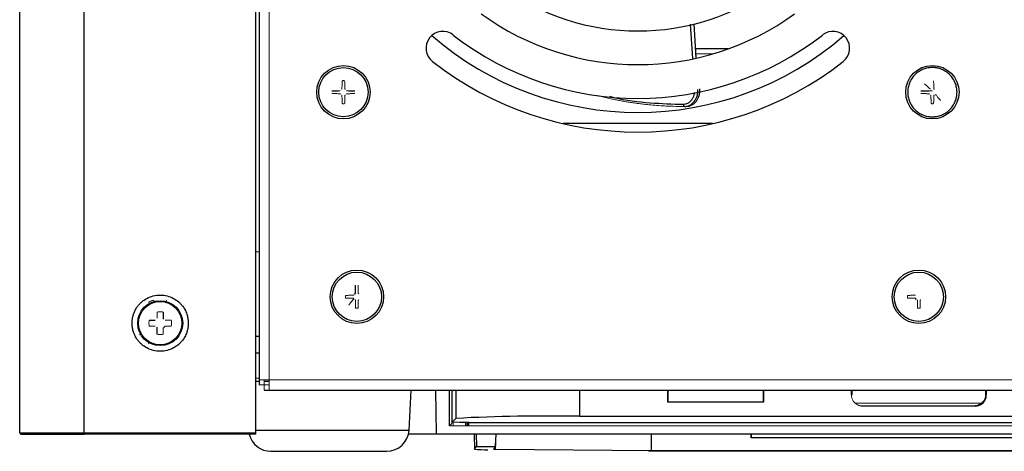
# Paper-space layout '_Back' of a CAD drawing. Header units: millimetres. Extents: x -163 to 157, y -21 to 400.
# Tile 1 of 7: x -163 to 12, y -20 to 56. Entities that reach past the tile are written whole.
import ezdxf

# ---------------------------------------------------------------- set-up
doc = ezdxf.new("R2010")
doc.units = ezdxf.units.MM

psp = doc.layouts.new('_Back')

# ---------------------------------------------------------------- linework, layer by layer
at = {"color": 7, "linetype": 'Continuous', "lineweight": 25}
for p, q in [((-162.71, -17.2), (-162.71, 399.3)), ((-151.21, -17.2), (-151.21, 399.3)), ((-120.71, -17.2), (-120.71, 399.3)), ((-120.11, 370), (-120.11, -8.68)), ((-39.44, 37.8), (-65.99, 37.8)), ((-137.2, 4.28), (-137.2, 2.99)), ((-139.7, 2.82), (-138.58, 2.82)), ((-138.23, 0.32), (-138.23, 1.61)), ((-120.71, 0), (-120.11, 0)), ((-120.71, -3), (-120.11, -3)), ((-119.19, -9.6), (113.77, -9.6)), ((-93.43, -16.71), (-93.06, -9.6)), ((-88.53, -17.45), (-88.66, -9.6)), ((-86.26, -15.97), (-86.26, -9.6)), ((-47.36, -11.76), (-47.36, -9.6)), ((-47.31, -11.76), (-47.31, -9.6)), ((-30.41, -9.6), (-30.41, -11.76)), ((-30.36, -9.6), (-30.36, -11.76)), ((-14.71, -10.45), (-14.71, -9.6)), ((9.16, -10.45), (9.29, -10.45)), ((9.29, -9.6), (9.29, -10.45)), ((-30.36, -11.76), (-47.36, -11.76)), ((-85.11, -14.64), (-85.78, -15.31)), ((-82.81, -15.35), (-84.44, -15.35)), ((-82.81, -15.35), (-82.77, -15.39)), ((-82.77, -15.39), (77.35, -15.39)), ((-82.77, -15.95), (-82.77, -15.39)), ((-63.11, -14.26), (57.69, -14.26)), ((-162.71, -17.2), (-120.71, -17.2)), ((-120.71, -17.45), (-151.2, -17.45)), ((88.12, -17.45), (-93.54, -17.45)), ((-82.94, -15.95), (-82.94, -15.97)), ((-81.82, -17.45), (-81.78, -20.13)), ((-81.46, -17.45), (-81.42, -19.65)), ((-78.03, -19.65), (-77.95, -17.45)), ((-50.36, -17.45), (-50.37, -20.38)), ((-32.56, -17.45), (-32.54, -18.06)), ((-32.54, -18.08), (-32.56, -17.45)), ((-32.54, -18.06), (27.29, -18.06)), ((-32.54, -18.08), (-32.54, -18.06)), ((27.29, -18.08), (-32.54, -18.08)), ((-118, -20.5), (-97.42, -20.5)), ((-81.78, -20.13), (-81.42, -19.65)), ((-81.42, -19.65), (-78.03, -19.65)), ((-78.03, -19.65), (-78.39, -20.13)), ((-78.02, -20.14), (-50.37, -20.38)), ((45.4, -20.46), (-50.82, -20.46)), ((-50.37, -20.38), (44.95, -20.38))]:
    psp.add_line(p, q, dxfattribs=at)
at = {"color": 144, "linetype": 'Continuous', "lineweight": 18}
for p, q in [((-118.31, -9.6), (-118.31, 372.48)), ((-42.39, 49.48), (-42.78, 55.57)), ((-42.33, 49.49), (-42.69, 55.58)), ((-39.41, 50.2), (-42.43, 50.2)), ((-138.79, 6.15), (-138.86, 6.39)), ((-136.57, 6.39), (-136.63, 6.15)), ((-138.58, 1.79), (-139.7, 1.79)), ((-136.84, 2.82), (-135.73, 2.82)), ((-135.73, 1.79), (-136.84, 1.79)), ((-141.41, 0.21), (-141.2, 0.34)), ((-139.67, -1.19), (-139.8, -1.4)), ((-120.11, -7.49), (-120.71, -7.49)), ((114.69, -7.8), (-120.11, -7.8)), ((-119.21, -8.68), (-120.11, -8.68)), ((-119.21, -8.68), (-119.21, -7.8)), ((-119.19, -9.6), (-119.19, -8.7)), ((-119.19, -8.7), (-118.31, -8.7)), ((-85.81, -15.53), (-85.81, -9.6)), ((-85.78, -9.6), (-85.78, -15.31)), ((-14.71, -10.45), (-14.58, -10.45)), ((-14.58, -10.45), (-14.58, -9.6)), ((9.16, -9.6), (9.16, -10.45)), ((-14.05, -11.93), (8.43, -11.93)), ((-12.9, -12.41), (7.29, -12.41)), ((7.29, -12.45), (-12.71, -12.45)), ((7.29, -12.45), (7.29, -12.32)), ((-86.26, -15.97), (-85.81, -15.53)), ((-85.78, -15.31), (-84.61, -15.31)), ((-85.56, -15.31), (-85.55, -15.97)), ((-84.61, -15.31), (-84.44, -15.35)), ((-83.11, -15.97), (-83.11, -15.35)), ((-82.91, -15.46), (-82.94, -15.95)), ((-82.81, -15.49), (-82.91, -15.46)), ((-82.81, -15.35), (-82.81, -15.49)), ((80.83, -15.97), (-86.26, -15.97)), ((-82.94, -15.95), (77.51, -15.95))]:
    psp.add_line(p, q, dxfattribs=at)
at = {"color": 8, "linetype": 'Continuous', "lineweight": 25}
for p, q in [((-42.94, 49.4), (-43.33, 55.48)), ((-36.64, 51.1), (-42.49, 51.1)), ((-85.11, -9.6), (-85.11, -14.64)), ((-63.11, -9.6), (-63.11, -14.26)), ((-83.41, -15.35), (-83.41, -15.97)), ((-120.71, -16.71), (-93.43, -16.71)), ((-78.02, -20.14), (-78, -18.9))]:
    psp.add_line(p, q, dxfattribs=at)
at = {"color": 7, "linetype": 'Continuous', "lineweight": 25}
for centre, radius in [((-105.11, 43.4), 4.75), ((-105.11, 43.4), 4.38), ((-0.31, 43.4), 4.75), ((-102.71, 7), 4.75), ((-102.71, 7), 4.38), ((-2.71, 7), 4.75), ((-2.71, 7), 4.38), ((-137.71, 2.3), 4), ((-137.71, 2.3), 3.85)]:
    psp.add_circle(centre, radius, dxfattribs=at)
for centre, radius, start, end in [((-52.71, 95.8), 41.5, 234.0504, 305.9496), ((-52.71, 95.8), 47.5, 234.0504, 305.9496), ((-87.41, 51.21), 3, 52.1169, 232.1169), ((-52.71, 95.8), 56, 229.1035, 310.8965), ((-52.71, 95.8), 53.5, 232.1169, 307.8831), ((-18.02, 51.21), 3, 307.8831, 127.8831), ((-52.71, 95.8), 59.5, 232.1169, 307.8831), ((7.29, -10.45), 2, 270, 360), ((-68.48, -342.6), 328.38, 89.0631, 92.9023), ((-118, -16.5), 4, 193.739, 270), ((-97.42, -16.5), 4, 270, 357), ((-79.88, -1.1), 19.12, 264.3232, 271.3982), ((-78.09, -17.17), 2.98, 264.3232, 271.3982)]:
    psp.add_arc(centre, radius, start, end, dxfattribs=at)
at = {"color": 144, "linetype": 'Continuous', "lineweight": 18}
psp.add_arc((7.29, -10.45), 1.87, 270, 0, dxfattribs=at)
at = {"color": 7, "linetype": 'Continuous', "lineweight": 25}
for points, knots in [([(-0.31, 47.78), (-0.38, 47.78), (-0.52, 47.78), (-0.72, 47.77), (-0.93, 47.74), (-1.2, 47.7), (-1.53, 47.62), (-2.07, 47.43), (-2.72, 47.1), (-3.42, 46.54), (-4, 45.83), (-4.4, 45.06), (-4.64, 44.23), (-4.72, 43.4), (-4.64, 42.57), (-4.4, 41.74), (-4, 40.97), (-3.42, 40.27), (-2.75, 39.73), (-2.11, 39.39), (-1.58, 39.2), (-1.21, 39.1), (-0.88, 39.05), (-0.6, 39.02), (-0.41, 39.02), (-0.31, 39.02)], [0, 0, 0, 0, 0.015026, 0.029968, 0.044944, 0.060067, 0.089844, 0.120117, 0.182487, 0.250064, 0.312829, 0.38002, 0.439336, 0.499989, 0.560537, 0.619956, 0.687417, 0.749916, 0.814745, 0.874875, 0.906432, 0.93743, 0.958403, 0.979156, 1, 1, 1, 1]), ([(-0.31, 39.02), (-0.24, 39.02), (-0.1, 39.02), (0.1, 39.03), (0.31, 39.06), (0.58, 39.1), (0.91, 39.18), (1.44, 39.37), (2.1, 39.7), (2.79, 40.26), (3.37, 40.97), (3.78, 41.74), (4.02, 42.57), (4.1, 43.4), (4.02, 44.23), (3.78, 45.06), (3.37, 45.83), (2.8, 46.53), (2.13, 47.07), (1.49, 47.41), (0.96, 47.6), (0.59, 47.7), (0.26, 47.75), (-0.02, 47.78), (-0.22, 47.78), (-0.31, 47.78)], [0, 0, 0, 0, 0.015026, 0.029968, 0.044944, 0.060067, 0.089844, 0.120117, 0.182487, 0.250064, 0.312829, 0.38002, 0.439336, 0.499989, 0.560537, 0.619956, 0.687417, 0.749916, 0.814745, 0.874875, 0.906432, 0.93743, 0.958403, 0.979156, 1, 1, 1, 1]), ([(-44.41, 40.86), (-44.09, 40.86), (-43.76, 40.94), (-43.18, 41.24), (-42.91, 41.46), (-42.47, 42.02), (-42.3, 42.35), (-42.07, 43.08), (-42.02, 43.47), (-42.03, 43.86)], [0, 0, 0, 0, 0.25, 0.25, 0.5, 0.5, 0.75, 0.75, 1, 1, 1, 1]), ([(-44.07, 40.89), (-43.9, 40.88), (-43.74, 40.9), (-43.41, 40.98), (-43.25, 41.04), (-42.95, 41.2), (-42.81, 41.3), (-42.54, 41.53), (-42.42, 41.66), (-42.09, 42.09), (-41.92, 42.44), (-41.75, 43.01), (-41.72, 43.2), (-41.67, 43.6), (-41.67, 43.8), (-41.68, 44.01)], [0, 0, 0, 0, 0.125, 0.125, 0.25, 0.25, 0.375, 0.375, 0.5, 0.5, 0.75, 0.75, 0.875, 0.875, 1, 1, 1, 1]), ([(-44.64, 41.25), (-44.64, 41.14), (-44.61, 41.04), (-44.53, 40.9), (-44.47, 40.86), (-44.41, 40.86)], [0, 0, 0, 0, 0.5, 0.5, 1, 1, 1, 1]), ([(-103.15, 7.55), (-103.13, 7.55), (-103.11, 7.54), (-103.08, 7.54), (-103.06, 7.54), (-103.03, 7.55), (-103.01, 7.56), (-102.98, 7.58), (-102.97, 7.6), (-102.96, 7.63), (-102.96, 7.65), (-102.96, 7.68), (-102.96, 7.7), (-102.96, 7.75), (-102.96, 7.79), (-102.96, 7.96), (-102.96, 8.1), (-102.95, 8.52), (-102.94, 8.79), (-102.93, 9.05)], [0, 0, 0, 0, 0.03125, 0.03125, 0.0625, 0.0625, 0.09375, 0.09375, 0.125, 0.125, 0.15625, 0.15625, 0.1875, 0.1875, 0.25, 0.25, 0.5, 0.5, 1, 1, 1, 1]), ([(-142.71, 2.3), (-142.71, 2.37), (-142.71, 2.5), (-142.7, 2.71), (-142.68, 2.91), (-142.65, 3.11), (-142.61, 3.31), (-142.57, 3.5), (-142.45, 3.92), (-142.21, 4.55), (-141.8, 5.21), (-141.38, 5.71), (-140.86, 6.22), (-140.07, 6.76), (-138.94, 7.2), (-137.71, 7.35), (-136.48, 7.2), (-135.36, 6.76), (-134.56, 6.22), (-134.04, 5.71), (-133.62, 5.21), (-133.21, 4.55), (-132.95, 3.88), (-132.82, 3.36), (-132.76, 3.01), (-132.72, 2.66), (-132.71, 2.42), (-132.71, 2.3)], [0, 0, 0, 0, 0.012962, 0.025873, 0.038754, 0.051626, 0.064511, 0.07743, 0.090404, 0.147616, 0.204877, 0.238274, 0.271709, 0.344118, 0.420875, 0.500006, 0.579138, 0.655894, 0.728304, 0.761705, 0.795135, 0.852358, 0.909608, 0.932256, 0.954794, 0.977337, 1, 1, 1, 1]), ([(-3.24, 6.54), (-3.24, 6.56), (-3.24, 6.58), (-3.24, 6.59), (-3.24, 6.61), (-3.24, 6.62), (-3.24, 6.64), (-3.24, 6.65), (-3.25, 6.66), (-3.25, 6.67), (-3.26, 6.68), (-3.26, 6.69), (-3.27, 6.7), (-3.28, 6.71), (-3.29, 6.71), (-3.3, 6.72), (-3.31, 6.72), (-3.32, 6.73), (-3.33, 6.73), (-3.34, 6.73), (-3.34, 6.73), (-3.34, 6.73)], [0, 0, 0, 0, 0.000048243, 0.000048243, 0.000048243, 0.0000964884, 0.0000964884, 0.0000964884, 0.0001305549, 0.0001305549, 0.0001305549, 0.0001645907, 0.0001645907, 0.0001645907, 0.0001989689, 0.0001989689, 0.0001989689, 0.00023317, 0.00023317, 0.00023317, 0.0002477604, 0.0002477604, 0.0002477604, 0.0002477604]), ([(-132.71, 2.3), (-132.71, 2.23), (-132.71, 2.1), (-132.73, 1.89), (-132.75, 1.69), (-132.77, 1.49), (-132.81, 1.29), (-132.86, 1.1), (-132.97, 0.68), (-133.21, 0.05), (-133.62, -0.61), (-134.04, -1.11), (-134.56, -1.62), (-135.36, -2.16), (-136.48, -2.6), (-137.71, -2.75), (-138.94, -2.6), (-140.07, -2.16), (-140.86, -1.62), (-141.38, -1.11), (-141.8, -0.61), (-142.21, 0.05), (-142.47, 0.72), (-142.6, 1.24), (-142.66, 1.59), (-142.7, 1.94), (-142.71, 2.18), (-142.71, 2.3)], [0, 0, 0, 0, 0.012962, 0.025873, 0.038754, 0.051626, 0.064511, 0.07743, 0.090404, 0.147616, 0.204877, 0.238274, 0.271709, 0.344118, 0.420875, 0.500006, 0.579138, 0.655894, 0.728304, 0.761705, 0.795135, 0.852358, 0.909608, 0.932256, 0.954794, 0.977337, 1, 1, 1, 1]), ([(-120.71, -8), (-120.64, -8), (-120.46, -8), (-120.24, -8), (-120.11, -8)], [0, 0, 0, 0, 0.4251593, 1, 1, 1, 1]), ([(-119.21, -8), (-119.06, -8), (-118.77, -8), (-118.47, -8), (-118.34, -8), (-118.31, -8)], [0, 0, 0, 0, 0.454085, 0.871076, 1, 1, 1, 1]), ([(-162.46, -17.45), (-162.46, -17.45), (-162.17, -17.45), (-161.04, -17.45), (-160.21, -17.45), (-158.12, -17.45), (-156.87, -17.45), (-154.15, -17.45), (-152.68, -17.45), (-151.2, -17.45)], [0, 0, 0, 0, 0.25, 0.25, 0.5, 0.5, 0.75, 0.75, 1, 1, 1, 1]), ([(-151.21, -17.2), (-151.21, -17.22), (-151.21, -17.25), (-151.21, -17.31), (-151.21, -17.36), (-151.21, -17.41), (-151.21, -17.44), (-151.21, -17.45), (-151.2, -17.45)], [0, 0, 0, 0, 0.129787, 0.274348, 0.43367, 0.607734, 0.796518, 1, 1, 1, 1]), ([(-120.71, -17.45), (-120.71, -17.45), (-120.71, -17.45), (-120.71, -17.43), (-120.71, -17.41), (-120.71, -17.39), (-120.71, -17.36), (-120.71, -17.33), (-120.71, -17.29), (-120.71, -17.26), (-120.71, -17.23), (-120.71, -17.21), (-120.71, -17.2)], [0, 0, 0, 0, 0.12461, 0.243751, 0.357423, 0.465625, 0.568357, 0.66562, 0.757414, 0.84374, 0.924601, 1, 1, 1, 1])]:
    psp.add_open_spline(points, degree=3, knots=knots, dxfattribs=at)
at = {"color": 144, "linetype": 'Continuous', "lineweight": 18}
for points, knots in [([(-105.46, 43.94), (-105.45, 43.94), (-105.44, 43.94), (-105.41, 43.95), (-105.39, 43.97), (-105.38, 43.99), (-105.36, 44.01), (-105.36, 44.03), (-105.36, 44.05), (-105.36, 44.1), (-105.36, 44.18), (-105.36, 44.32), (-105.36, 44.48), (-105.35, 44.7), (-105.35, 44.9), (-105.34, 45.1), (-105.34, 45.27), (-105.33, 45.38), (-105.33, 45.44)], [0, 0, 0, 0, 0.015731, 0.031683, 0.04478, 0.063341, 0.077298, 0.093612, 0.102417, 0.125409, 0.186954, 0.250475, 0.382287, 0.500497, 0.658935, 0.777132, 0.892734, 1, 1, 1, 1]), ([(-105.33, 45.44), (-105.29, 45.44), (-105.22, 45.45), (-105.11, 45.45), (-105, 45.45), (-104.93, 45.44), (-104.9, 45.44)], [0, 0, 0, 0, 0.250448, 0.5, 0.749552, 1, 1, 1, 1]), ([(-104.9, 45.44), (-104.89, 45.38), (-104.88, 45.23), (-104.88, 44.98), (-104.87, 44.72), (-104.87, 44.48), (-104.86, 44.32), (-104.86, 44.18), (-104.86, 44.1), (-104.86, 44.05), (-104.86, 44.03), (-104.86, 44.01), (-104.85, 43.99), (-104.83, 43.97), (-104.82, 43.96), (-104.8, 43.95), (-104.78, 43.94), (-104.77, 43.94), (-104.76, 43.94)], [0, 0, 0, 0, 0.122606, 0.289372, 0.500316, 0.618594, 0.750566, 0.81157, 0.875741, 0.897882, 0.907028, 0.922534, 0.938115, 0.95135, 0.961655, 0.969196, 0.985196, 1, 1, 1, 1]), ([(-1.73, 44.88), (-1.68, 44.83), (-1.58, 44.75), (-1.44, 44.63), (-1.32, 44.52), (-1.15, 44.37), (-0.93, 44.18), (-0.75, 44.02), (-0.66, 43.94)], [0, 0, 0, 0, 0.1460318, 0.2812593, 0.4006403, 0.500014, 0.7554866, 1, 1, 1, 1]), ([(-0.1, 45.44), (-0.09, 45.39), (-0.08, 45.26), (-0.08, 45.06), (-0.07, 44.85), (-0.07, 44.66), (-0.07, 44.47), (-0.06, 44.31), (-0.06, 44.18), (-0.06, 44.1), (-0.06, 44.05), (-0.06, 44.03), (-0.06, 44.02), (-0.06, 44.01), (-0.05, 44), (-0.04, 43.99), (-0.03, 43.97), (-0.02, 43.96), (-0.01, 43.95), (0, 43.95), (0.02, 43.95), (0.03, 43.94), (0.04, 43.94), (0.04, 43.94)], [0, 0, 0, 0, 0.105179, 0.250121, 0.403725, 0.500114, 0.631468, 0.750247, 0.813248, 0.875365, 0.896047, 0.906638, 0.914086, 0.919952, 0.929013, 0.937935, 0.949267, 0.959405, 0.967784, 0.977199, 0.983944, 0.990702, 1, 1, 1, 1]), ([(-105.74, 43.13), (-105.83, 43.13), (-105.99, 43.13), (-106.22, 43.14), (-106.43, 43.14), (-106.63, 43.14), (-106.82, 43.15), (-106.99, 43.16), (-107.1, 43.16), (-107.15, 43.17)], [0, 0, 0, 0, 0.171971, 0.334226, 0.486773, 0.629616, 0.762763, 0.886221, 1, 1, 1, 1]), ([(-105.64, 43.03), (-105.64, 43.04), (-105.64, 43.06), (-105.66, 43.08), (-105.67, 43.11), (-105.7, 43.13), (-105.73, 43.13), (-105.74, 43.13)], [0, 0, 0, 0, 0.1689112, 0.3316465, 0.5005618, 0.7507965, 1, 1, 1, 1]), ([(-105.33, 41.36), (-105.33, 41.42), (-105.34, 41.57), (-105.35, 41.82), (-105.35, 42.08), (-105.36, 42.32), (-105.36, 42.48), (-105.36, 42.62), (-105.36, 42.7), (-105.36, 42.75), (-105.36, 42.77), (-105.37, 42.79), (-105.38, 42.81), (-105.39, 42.83), (-105.4, 42.84), (-105.42, 42.85), (-105.44, 42.86), (-105.46, 42.86), (-105.46, 42.86)], [0, 0, 0, 0, 0.122606, 0.289372, 0.500316, 0.618594, 0.750566, 0.81157, 0.875741, 0.897882, 0.907028, 0.922534, 0.938115, 0.95135, 0.961655, 0.969196, 0.985196, 1, 1, 1, 1]), ([(-104.76, 42.86), (-104.77, 42.86), (-104.78, 42.86), (-104.81, 42.85), (-104.83, 42.83), (-104.84, 42.81), (-104.86, 42.79), (-104.86, 42.77), (-104.86, 42.75), (-104.86, 42.7), (-104.86, 42.62), (-104.86, 42.48), (-104.87, 42.32), (-104.87, 42.1), (-104.87, 41.9), (-104.88, 41.7), (-104.88, 41.53), (-104.89, 41.42), (-104.9, 41.36)], [0, 0, 0, 0, 0.015731, 0.031683, 0.04478, 0.063341, 0.077298, 0.093612, 0.102417, 0.125409, 0.186954, 0.250475, 0.382287, 0.500497, 0.658935, 0.777132, 0.892734, 1, 1, 1, 1]), ([(-104.48, 43.13), (-104.49, 43.13), (-104.5, 43.13), (-104.53, 43.12), (-104.55, 43.1), (-104.57, 43.07), (-104.58, 43.04), (-104.58, 43.03)], [0, 0, 0, 0, 0.168703, 0.331408, 0.500585, 0.750542, 1, 1, 1, 1]), ([(-103.07, 43.17), (-103.15, 43.16), (-103.3, 43.15), (-103.55, 43.15), (-103.83, 43.14), (-104.14, 43.13), (-104.36, 43.13), (-104.48, 43.13)], [0, 0, 0, 0, 0.162003, 0.342984, 0.542965, 0.761966, 1, 1, 1, 1]), ([(-59.86, 42.83), (-59.16, 42.63), (-58.18, 42.35), (-56.92, 42.09), (-56.1, 41.93), (-55.28, 41.78), (-54.45, 41.64), (-53.75, 41.53), (-53.1, 41.44), (-52.41, 41.35), (-51.5, 41.24), (-50.32, 41.12), (-48.58, 40.98), (-46.58, 40.88), (-45.07, 40.87), (-44.41, 40.86)], [0, 0, 0, 0, 0.136309, 0.189077, 0.241861, 0.294658, 0.347468, 0.400291, 0.430526, 0.472771, 0.531788, 0.607579, 0.700147, 0.869541, 1, 1, 1, 1]), ([(-0.94, 43.13), (-1.03, 43.13), (-1.19, 43.13), (-1.42, 43.14), (-1.63, 43.14), (-1.83, 43.14), (-2.02, 43.15), (-2.19, 43.16), (-2.3, 43.16), (-2.35, 43.17)], [0, 0, 0, 0, 0.171971, 0.334226, 0.486773, 0.629616, 0.762763, 0.886221, 1, 1, 1, 1]), ([(-0.84, 43.03), (-0.84, 43.04), (-0.84, 43.06), (-0.86, 43.08), (-0.87, 43.11), (-0.9, 43.13), (-0.93, 43.13), (-0.94, 43.13)], [0, 0, 0, 0, 0.168911, 0.331647, 0.500562, 0.750796, 1, 1, 1, 1]), ([(-0.53, 41.36), (-0.53, 41.42), (-0.54, 41.57), (-0.55, 41.82), (-0.55, 42.08), (-0.56, 42.32), (-0.56, 42.48), (-0.56, 42.62), (-0.56, 42.7), (-0.56, 42.75), (-0.56, 42.77), (-0.57, 42.79), (-0.58, 42.81), (-0.59, 42.83), (-0.6, 42.84), (-0.62, 42.85), (-0.64, 42.86), (-0.66, 42.86), (-0.66, 42.86)], [0, 0, 0, 0, 0.1226062, 0.2893719, 0.5003161, 0.6185944, 0.7505663, 0.8115698, 0.8757407, 0.8978816, 0.9070279, 0.9225344, 0.9381154, 0.9513499, 0.961655, 0.9691962, 0.9851959, 1, 1, 1, 1]), ([(0.04, 42.86), (0.03, 42.86), (0.02, 42.86), (-0.01, 42.85), (-0.03, 42.83), (-0.04, 42.81), (-0.06, 42.79), (-0.06, 42.77), (-0.06, 42.75), (-0.06, 42.7), (-0.06, 42.62), (-0.06, 42.48), (-0.07, 42.32), (-0.07, 42.1), (-0.07, 41.9), (-0.08, 41.7), (-0.08, 41.53), (-0.09, 41.42), (-0.1, 41.36)], [0, 0, 0, 0, 0.015731, 0.031683, 0.04478, 0.063341, 0.077298, 0.093612, 0.102417, 0.125409, 0.186954, 0.250475, 0.382287, 0.500497, 0.658935, 0.777132, 0.892734, 1, 1, 1, 1]), ([(0.22, 43.03), (0.27, 42.97), (0.37, 42.85), (0.53, 42.66), (0.7, 42.46), (0.9, 42.21), (1.04, 42.03), (1.12, 41.93)], [0, 0, 0, 0, 0.161279, 0.329009, 0.50004, 0.718756, 1, 1, 1, 1]), ([(-104.9, 41.36), (-104.93, 41.36), (-105, 41.35), (-105.11, 41.35), (-105.22, 41.35), (-105.29, 41.36), (-105.33, 41.36)], [0, 0, 0, 0, 0.2504483, 0.5, 0.7495517, 1, 1, 1, 1]), ([(-0.1, 41.36), (-0.13, 41.36), (-0.2, 41.35), (-0.31, 41.35), (-0.42, 41.35), (-0.49, 41.36), (-0.53, 41.36)], [0, 0, 0, 0, 0.250448, 0.5, 0.749552, 1, 1, 1, 1]), ([(-120.11, 15), (-120.21, 15), (-120.43, 15), (-120.61, 15), (-120.71, 15)], [0, 0, 0, 0, 0.474697, 1, 1, 1, 1]), ([(-102.5, 9.04), (-102.49, 8.98), (-102.48, 8.83), (-102.48, 8.58), (-102.47, 8.32), (-102.47, 8.08), (-102.46, 7.92), (-102.46, 7.78), (-102.46, 7.7), (-102.46, 7.65), (-102.46, 7.63), (-102.46, 7.61), (-102.45, 7.59), (-102.43, 7.57), (-102.42, 7.56), (-102.4, 7.55), (-102.38, 7.54), (-102.37, 7.54), (-102.36, 7.54)], [0, 0, 0, 0, 0.122606, 0.289372, 0.500316, 0.618594, 0.750566, 0.81157, 0.875741, 0.897882, 0.907028, 0.922534, 0.938115, 0.95135, 0.961655, 0.969196, 0.985196, 1, 1, 1, 1]), ([(-104.75, 6.77), (-104.75, 6.81), (-104.76, 6.88), (-104.76, 7), (-104.76, 7.12), (-104.75, 7.19), (-104.75, 7.23)], [0, 0, 0, 0, 0.250359, 0.5, 0.749641, 1, 1, 1, 1]), ([(-104.75, 7.23), (-104.67, 7.24), (-104.52, 7.25), (-104.27, 7.25), (-103.99, 7.26), (-103.68, 7.27), (-103.46, 7.27), (-103.34, 7.27)], [0, 0, 0, 0, 0.162003, 0.342984, 0.542965, 0.761966, 1, 1, 1, 1]), ([(-103.34, 7.27), (-103.34, 7.27), (-103.32, 7.27), (-103.29, 7.28), (-103.27, 7.3), (-103.25, 7.33), (-103.24, 7.36), (-103.24, 7.37)], [0, 0, 0, 0, 0.168703, 0.331408, 0.500585, 0.750542, 1, 1, 1, 1]), ([(-4.75, 6.77), (-4.75, 6.81), (-4.76, 6.88), (-4.76, 7), (-4.76, 7.12), (-4.75, 7.19), (-4.75, 7.23)], [0, 0, 0, 0, 0.250359, 0.5, 0.749641, 1, 1, 1, 1]), ([(-4.75, 7.23), (-4.67, 7.24), (-4.52, 7.25), (-4.27, 7.25), (-3.99, 7.26), (-3.68, 7.27), (-3.46, 7.27), (-3.34, 7.27)], [0, 0, 0, 0, 0.162003, 0.342984, 0.542965, 0.761966, 1, 1, 1, 1]), ([(-139.8, 6), (-139.74, 6.04), (-139.62, 6.1), (-139.43, 6.19), (-139.24, 6.27), (-139.05, 6.34), (-138.92, 6.37), (-138.86, 6.39)], [0, 0, 0, 0, 0.200464, 0.400232, 0.599768, 0.799536, 1, 1, 1, 1]), ([(-103.34, 6.73), (-103.43, 6.73), (-103.59, 6.73), (-103.82, 6.74), (-104.03, 6.74), (-104.23, 6.74), (-104.42, 6.75), (-104.59, 6.76), (-104.7, 6.76), (-104.75, 6.77)], [0, 0, 0, 0, 0.1719705, 0.3342265, 0.4867731, 0.6296162, 0.7627626, 0.8862206, 1, 1, 1, 1]), ([(-104.14, 5.53), (-104.1, 5.58), (-104.02, 5.68), (-103.9, 5.83), (-103.8, 5.96), (-103.66, 6.13), (-103.47, 6.35), (-103.32, 6.54), (-103.24, 6.63)], [0, 0, 0, 0, 0.146032, 0.281259, 0.40064, 0.500014, 0.755487, 1, 1, 1, 1]), ([(-103.24, 6.63), (-103.24, 6.64), (-103.24, 6.66), (-103.26, 6.68), (-103.27, 6.71), (-103.3, 6.73), (-103.33, 6.73), (-103.34, 6.73)], [0, 0, 0, 0, 0.168911, 0.331647, 0.500562, 0.750796, 1, 1, 1, 1]), ([(-102.93, 4.96), (-102.93, 5.02), (-102.94, 5.17), (-102.95, 5.42), (-102.95, 5.68), (-102.96, 5.92), (-102.96, 6.08), (-102.96, 6.22), (-102.96, 6.3), (-102.96, 6.35), (-102.96, 6.37), (-102.97, 6.39), (-102.98, 6.41), (-102.99, 6.43), (-103, 6.44), (-103.02, 6.45), (-103.04, 6.46), (-103.06, 6.46), (-103.06, 6.46)], [0, 0, 0, 0, 0.122606, 0.289372, 0.500316, 0.618594, 0.750566, 0.81157, 0.875741, 0.897882, 0.907028, 0.922534, 0.938115, 0.95135, 0.961655, 0.969196, 0.985196, 1, 1, 1, 1]), ([(-102.36, 6.46), (-102.37, 6.46), (-102.38, 6.46), (-102.41, 6.45), (-102.43, 6.43), (-102.44, 6.41), (-102.46, 6.39), (-102.46, 6.37), (-102.46, 6.35), (-102.46, 6.3), (-102.46, 6.22), (-102.46, 6.08), (-102.47, 5.92), (-102.47, 5.7), (-102.47, 5.5), (-102.48, 5.3), (-102.48, 5.13), (-102.49, 5.02), (-102.5, 4.96)], [0, 0, 0, 0, 0.0157314, 0.0316829, 0.0447801, 0.0633411, 0.0772984, 0.0936122, 0.102417, 0.1254086, 0.186954, 0.2504753, 0.3822869, 0.5004968, 0.6589345, 0.7771315, 0.8927341, 1, 1, 1, 1]), ([(-3.34, 6.73), (-3.43, 6.73), (-3.59, 6.73), (-3.82, 6.74), (-4.03, 6.74), (-4.23, 6.74), (-4.42, 6.75), (-4.59, 6.76), (-4.7, 6.76), (-4.75, 6.77)], [0, 0, 0, 0, 0.171971, 0.334226, 0.486773, 0.629616, 0.762763, 0.886221, 1, 1, 1, 1]), ([(-2.93, 4.96), (-2.93, 5.02), (-2.94, 5.17), (-2.95, 5.42), (-2.95, 5.68), (-2.96, 5.92), (-2.96, 6.08), (-2.96, 6.22), (-2.96, 6.3), (-2.96, 6.35), (-2.96, 6.37), (-2.97, 6.39), (-2.98, 6.41), (-2.99, 6.43), (-3, 6.44), (-3.02, 6.45), (-3.04, 6.46), (-3.06, 6.46), (-3.06, 6.46)], [0, 0, 0, 0, 0.122606, 0.289372, 0.500316, 0.618594, 0.750566, 0.81157, 0.875741, 0.897882, 0.907028, 0.922534, 0.938115, 0.95135, 0.961655, 0.969196, 0.985196, 1, 1, 1, 1]), ([(-2.36, 6.46), (-2.37, 6.46), (-2.38, 6.46), (-2.41, 6.45), (-2.43, 6.43), (-2.44, 6.41), (-2.46, 6.39), (-2.46, 6.37), (-2.46, 6.35), (-2.46, 6.3), (-2.46, 6.22), (-2.46, 6.08), (-2.47, 5.92), (-2.47, 5.7), (-2.47, 5.5), (-2.48, 5.3), (-2.48, 5.13), (-2.49, 5.02), (-2.5, 4.96)], [0, 0, 0, 0, 0.015731, 0.031683, 0.04478, 0.063341, 0.077298, 0.093612, 0.102417, 0.125409, 0.186954, 0.250475, 0.382287, 0.500497, 0.658935, 0.777132, 0.892734, 1, 1, 1, 1]), ([(-138.23, 4.28), (-138.14, 4.29), (-137.97, 4.29), (-137.71, 4.29), (-137.45, 4.29), (-137.28, 4.29), (-137.2, 4.28)], [0, 0, 0, 0, 0.250074, 0.5, 0.749926, 1, 1, 1, 1]), ([(-138.23, 3.17), (-138.23, 3.25), (-138.23, 3.4), (-138.23, 3.63), (-138.23, 3.85), (-138.23, 4.07), (-138.23, 4.21), (-138.23, 4.28)], [0, 0, 0, 0, 0.205127, 0.407689, 0.607687, 0.805124, 1, 1, 1, 1]), ([(-102.5, 4.96), (-102.53, 4.96), (-102.6, 4.95), (-102.71, 4.95), (-102.82, 4.95), (-102.89, 4.96), (-102.93, 4.96)], [0, 0, 0, 0, 0.2504483, 0.5, 0.7495517, 1, 1, 1, 1]), ([(-2.5, 4.96), (-2.53, 4.96), (-2.6, 4.95), (-2.71, 4.95), (-2.82, 4.95), (-2.89, 4.96), (-2.93, 4.96)], [0, 0, 0, 0, 0.2504483, 0.5, 0.7495517, 1, 1, 1, 1]), ([(-139.7, 1.79), (-139.7, 1.87), (-139.7, 2.04), (-139.71, 2.3), (-139.7, 2.56), (-139.7, 2.73), (-139.7, 2.82)], [0, 0, 0, 0, 0.250005, 0.5, 0.749995, 1, 1, 1, 1]), ([(-136.84, 1.79), (-136.86, 1.76), (-136.9, 1.7), (-136.96, 1.62), (-137.03, 1.55), (-137.11, 1.49), (-137.17, 1.45), (-137.2, 1.43)], [0, 0, 0, 0, 0.202494, 0.401733, 0.599714, 0.798468, 1, 1, 1, 1]), ([(-135.73, 2.82), (-135.72, 2.73), (-135.72, 2.56), (-135.72, 2.3), (-135.72, 2.04), (-135.72, 1.87), (-135.73, 1.79)], [0, 0, 0, 0, 0.250005, 0.5, 0.749995, 1, 1, 1, 1]), ([(-137.2, 0.32), (-137.28, 0.31), (-137.45, 0.31), (-137.71, 0.31), (-137.97, 0.31), (-138.14, 0.31), (-138.23, 0.32)], [0, 0, 0, 0, 0.250074, 0.5, 0.749926, 1, 1, 1, 1]), ([(-137.2, 1.43), (-137.2, 1.35), (-137.2, 1.2), (-137.2, 0.97), (-137.2, 0.75), (-137.2, 0.53), (-137.2, 0.39), (-137.2, 0.32)], [0, 0, 0, 0, 0.205127, 0.407689, 0.607687, 0.805124, 1, 1, 1, 1]), ([(-12.71, -12.45), (-12.75, -12.45), (-12.84, -12.45), (-12.96, -12.44), (-13.09, -12.42), (-13.21, -12.39), (-13.33, -12.35), (-13.54, -12.28), (-13.82, -12.13), (-14.13, -11.87), (-14.39, -11.56), (-14.56, -11.24), (-14.65, -10.95), (-14.7, -10.7), (-14.71, -10.53), (-14.71, -10.45)], [0, 0, 0, 0, 0.0402761, 0.0802426, 0.1200582, 0.159883, 0.1998773, 0.2401994, 0.3700431, 0.5000574, 0.6299012, 0.7599156, 0.8401208, 0.919721, 1, 1, 1, 1]), ([(-162.46, -17.45), (-162.53, -17.45), (-162.59, -17.42), (-162.68, -17.33), (-162.71, -17.27), (-162.71, -17.2)], [0, 0, 0, 0, 0.5, 0.5, 1, 1, 1, 1])]:
    psp.add_open_spline(points, degree=3, knots=knots, dxfattribs=at)
at = {"color": 7, "linetype": 'Continuous', "lineweight": 25}
for points in [[(-107.15, 43.63), (-106.68, 43.66), (-106.18, 43.67), (-105.67, 43.67)], [(-104.55, 43.67), (-104.04, 43.67), (-103.55, 43.66), (-103.07, 43.63)], [(-2.35, 43.63), (-1.71, 43.67), (-1.03, 43.67), (-0.34, 43.67)]]:
    psp.add_open_spline(points, degree=3, dxfattribs=at)
at = {"color": 8, "linetype": 'Continuous', "lineweight": 25}
for points, knots in [([(-57.78, 42.7), (-57.5, 42.62), (-55.09, 41.97), (-50.63, 41.43), (-46.59, 41.31), (-44.64, 41.25)], [0, 0, 0, 0, 0.064012, 0.548686, 1, 1, 1, 1]), ([(-44.64, 41.25), (-44.5, 41.26), (-44.21, 41.28), (-43.8, 41.45), (-43.42, 41.7), (-43.1, 42.05), (-42.86, 42.47), (-42.69, 42.9), (-42.65, 43.19), (-42.63, 43.32)], [0, 0, 0, 0, 0.1480349, 0.2984157, 0.4487096, 0.5964302, 0.7444122, 0.8946362, 1, 1, 1, 1])]:
    psp.add_open_spline(points, degree=3, knots=knots, dxfattribs=at)

doc.saveas('drawing.dxf')
